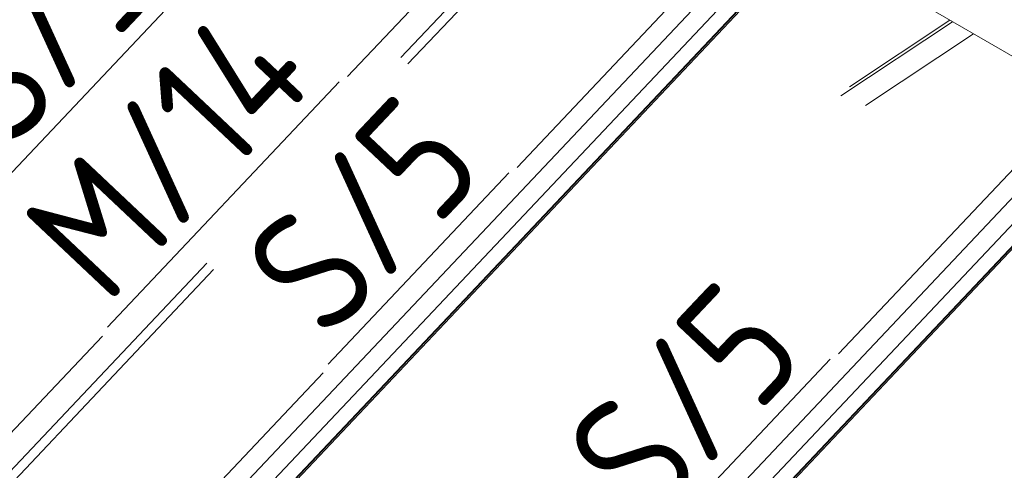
# Model space of a CAD drawing. Header units: millimetres. Extents: x -681 to 506, y -45 to 794.
# Tile 119 of 256: x -255 to -215, y 419 to 437. Entities that reach past the tile are written whole.
import ezdxf

# ---------------------------------------------------------------- set-up
doc = ezdxf.new("R2010")
doc.units = ezdxf.units.MM
doc.header["$LTSCALE"] = 0.6
doc.linetypes.add('XKITLINE00', pattern=[0])
doc.layers.add('Part', color=2, linetype='Continuous', lineweight=0)
doc.layers.add('PartMark', color=3, linetype='Continuous', lineweight=0)
doc.styles.add('ISOCPEUR', font='ISOCPEUR.TTF')

msp = doc.modelspace()

# ---------------------------------------------------------------- linework, layer by layer
at = {"layer": 'Part', "color": 2, "linetype": 'XKITLINE00', "lineweight": 0}
for p, q in [((-219.494, 447.864), (-235.161, 431.268)), ((-258.003, 405.945), (-218.807, 447.465)), ((-242.032, 434.949), (-231.374, 446.238)), ((-219.198, 445.969), (-258.394, 404.449)), ((-218.596, 445.733), (-257.792, 404.213)), ((-218.577, 445.722), (-257.774, 404.202)), ((-239.871, 435.714), (-230.445, 445.699)), ((-257.803, 404.089), (-218.607, 445.609)), ((-239.598, 435.457), (-230.643, 444.943)), ((-206.486, 440.313), (-222.153, 423.717)), ((-244.995, 398.394), (-205.799, 439.914)), ((-206.19, 438.418), (-245.386, 396.898)), ((-205.588, 438.182), (-244.784, 396.662)), ((-205.569, 438.171), (-244.766, 396.651)), ((-219.228, 438.149), (-212.316, 434.137)), ((-244.795, 396.538), (-205.599, 438.057)), ((-222.058, 434.166), (-217.54, 437.17)), ((-221.712, 434.532), (-217.65, 437.233)), ((-221.061, 433.777), (-216.696, 436.68)), ((-261.586, 412.712), (-247.733, 427.386)), ((-261.253, 412.519), (-247.46, 427.129)), ((-262.515, 413.251), (-251.959, 424.433)), ((-243.024, 422.94), (-258.691, 406.344))]:
    msp.add_line(p, q, dxfattribs=at)
at = {"layer": 'PartMark', "color": 1, "linetype": 'XKITLINE00', "lineweight": 0}
for p, q in [((-255.83, 430.851), (-248.517, 438.598)), ((-251.757, 424.793), (-242.379, 434.727)), ((-242.822, 423.3), (-235.509, 431.046)), ((-229.814, 415.748), (-222.501, 423.495))]:
    msp.add_line(p, q, dxfattribs=at)

# ---------------------------------------------------------------- texts
at = {"layer": 'PartMark', "color": 1, "style": 'ISOCPEUR', "width": 0.85}
for s, p in [('S/5', (-255.854, 431.699)), ('M/14', (-251.781, 425.641)), ('S/5', (-242.846, 424.148)), ('S/5', (-229.838, 416.597))]:
    msp.add_text(s, height=5, rotation=46.6502, dxfattribs=at).set_placement(p)

doc.saveas('drawing.dxf')
